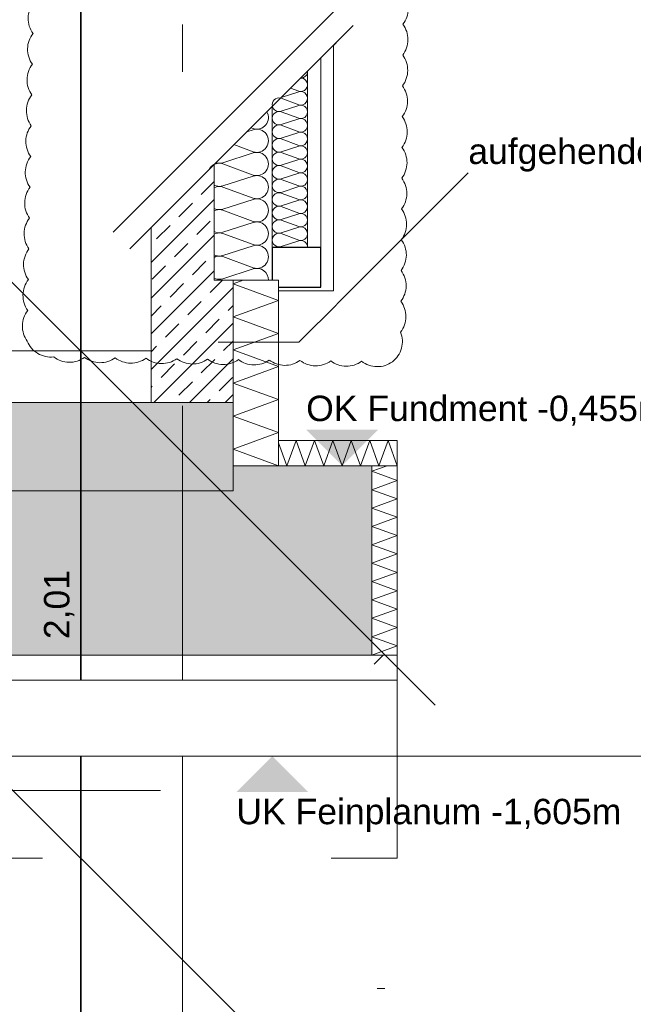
# Model space of a CAD drawing. Header units: metres. Extents: x -3716 to 31, y -1854 to 706.
# Tile 165 of 237: x -630 to -600, y -254 to -205. Entities that reach past the tile are written whole.
import ezdxf

# ---------------------------------------------------------------- set-up
doc = ezdxf.new("R2010")
doc.units = ezdxf.units.M
doc.header["$LTSCALE"] = 1.25
doc.header["$PDMODE"] = 1
doc.header["$PDSIZE"] = -2
for name, pattern in [('Dash Style-1', [1.999894, 0.999947, -0.999947]), ('ISO-03 Gestrichelt mit Abstand-3', [1.524, 0.6096, -0.9144]), ('Linienart-53', [5.291531, 3.175, -1.058062, 0.352704, -0.705764])]:
    doc.linetypes.add(name, pattern=pattern)
doc.layers.get('0').update_dxf_attribs({"lineweight": 25})
for name, color, linetype, lineweight, true_color in [('00 -Bauelemente -Dämmung innen', 7, 'Continuous', 9, 0xff7fe6), ('30 -33 Aussenwände- 7 Fassade_ Elemente', 7, 'Continuous', 9, 0x00aacc), ('30 -35 Decken- 0 Decken', 7, 'Continuous', 35, 0x00ee00), ('70 -76 Bemaßung- 2 Allgemein', 7, 'Continuous', 5, 0x6666cc), ('70 -77 Revision- 2 Wolken', 7, 'Continuous', 18, 0x944cff)]:
    doc.layers.add(name, color=color, linetype=linetype, lineweight=lineweight, true_color=true_color)
doc.layers.add('70 -71 Achsen- 1 Gebäudeachsen', color=7, linetype='Linienart-53', lineweight=18)
doc.layers.add('Keine', color=7, linetype='Continuous', lineweight=9)
doc.styles.add('Arial', font='arial.ttf')
doc.dimstyles.new('SIA_DIN1356', dxfattribs={"dimtxt": 1.258608, "dimasz": 2.80603, "dimexe": 2.5, "dimexo": 3.75, "dimgap": 0.625, "dimtad": 1, "dimdec": 3, "dimtxsty": 'Arial', "dimblk": 'VW_SLASH-1', "dimblk1": 'VW_SLASH-1', "dimblk2": 'VW_SLASH-1', "dimcen": 0, "dimdle": 2.5, "dimadec": 3, "dimazin": 0, "dimtfac": 1, "dimtdec": 3, "dimtix": 1, "dimtmove": 0, "dimatfit": 0, "dimldrblk": 'VW_FILLEDARROW-1', "dimfxl": 1, "dimfrac": 2, "dimtolj": 1, "dimarcsym": 0})
pattern_1 = [(45, (0, 0), (0.07071068, -0.07071068), []), (45, (0.03536, -0.03536), (0.07071068, -0.07071068), [0.075, -0.05])]

# ---------------------------------------------------------------- blocks, each defined once
blk = doc.blocks.new('Gruppe-1013')
at = {"color": 255, "linetype": 'Continuous', "lineweight": 5}
blk.add_wipeout([(-24.421, 35.3662), (-24.421, 36.1162), (-24.321, 36.1162), (-24.321, 35.3662)], dxfattribs=at).dxf.layer = '00 -Bauelemente -Dämmung innen'
blk = doc.blocks.new('Gruppe-1014')
at = {"layer": '00 -Bauelemente -Dämmung innen', "color": 7, "linetype": 'Continuous', "lineweight": 9, "transparency": 33554687, "flags": 128}
blk.add_lwpolyline([(-24.421, 35.3662), (-24.321, 35.4026), (-24.421, 35.439), (-24.321, 35.4754), (-24.421, 35.5118), (-24.321, 35.5482), (-24.421, 35.5846), (-24.321, 35.621), (-24.421, 35.6574), (-24.321, 35.6938), (-24.421, 35.7302), (-24.321, 35.7666), (-24.421, 35.803), (-24.321, 35.8394), (-24.421, 35.8757), (-24.321, 35.9121), (-24.421, 35.9485), (-24.321, 35.9849), (-24.421, 36.0213), (-24.321, 36.0577), (-24.421, 36.0941), (-24.3604, 36.1162)], dxfattribs=at)
blk = doc.blocks.new('Gruppe-1015')
at = {"layer": '00 -Bauelemente -Dämmung innen', "color": 7, "linetype": 'Continuous', "lineweight": 9, "transparency": 33554687}
blk.add_line((-24.321, 35.3662), (-24.421, 35.3662), dxfattribs=at)
blk = doc.blocks.new('Gruppe-1016')
at = {"layer": '00 -Bauelemente -Dämmung innen', "color": 7, "linetype": 'Continuous', "lineweight": 9, "transparency": 33554687}
blk.add_line((-24.421, 36.1162), (-24.321, 36.1162), dxfattribs=at)
blk = doc.blocks.new('Gruppe-1017')
at = {"color": 7, "transparency": 33554687}
for name in ['Gruppe-1016', 'Gruppe-1015']:
    blk.add_blockref(name, (0, 0), dxfattribs=at)
blk = doc.blocks.new('Gruppe-1018')
at = {"layer": '00 -Bauelemente -Dämmung innen', "color": 7, "linetype": 'Continuous', "lineweight": 9, "transparency": 33554687}
blk.add_line((-24.321, 36.1162), (-24.321, 35.3662), dxfattribs=at)
blk = doc.blocks.new('Gruppe-1019')
at = {"layer": '00 -Bauelemente -Dämmung innen', "color": 7, "linetype": 'Continuous', "lineweight": 9, "transparency": 33554687}
blk.add_line((-24.421, 35.3662), (-24.421, 36.1162), dxfattribs=at)
blk = doc.blocks.new('Gruppe-1020')
at = {"color": 7, "transparency": 33554687}
for name in ['Gruppe-1019', 'Gruppe-1018']:
    blk.add_blockref(name, (0, 0), dxfattribs=at)
blk = doc.blocks.new('Gruppe-1021')
at = {"layer": '00 -Bauelemente -Dämmung innen', "color": 7}
blk.add_blockref('Gruppe-1013', (0, 0), dxfattribs=at)
at = {"color": 7, "transparency": 33554687}
for name in ['Gruppe-1017', 'Gruppe-1020']:
    blk.add_blockref(name, (0, 0), dxfattribs=at)
at = {"layer": '00 -Bauelemente -Dämmung innen', "color": 7, "transparency": 33554687}
blk.add_blockref('Gruppe-1014', (0, 0), dxfattribs=at)
blk = doc.blocks.new('Gruppe-1022')
at = {"layer": '00 -Bauelemente -Dämmung innen', "color": 7, "transparency": 33554687}
blk.add_blockref('Gruppe-1021', (0, 0), dxfattribs=at)
at = {"layer": '00 -Bauelemente -Dämmung innen', "color": 0, "flags": 1}
for tag in ['IFC_UUID', 'instanceID', 'prm0_name', 'prm0_type', 'prm0_value', 'prm1_name', 'prm1_type', 'prm1_value', 'prm2_name', 'prm2_type', 'prm2_value', 'prm3_name', 'prm3_type', 'prm3_value', 'prm4_name', 'prm4_type', 'prm4_value', 'prm5_name', 'prm5_type', 'prm5_value', 'prm6_name', 'prm6_type', 'prm6_value']:
    blk.add_attdef(tag, (-24.421, 35.3662), '', height=0.00018, dxfattribs=at)
blk = doc.blocks.new('Gruppe-1023')
at = {"color": 255, "linetype": 'Continuous', "lineweight": 5}
blk.add_wipeout([(-24.321, 36.1162), (-24.791, 36.1162), (-24.791, 36.2162), (-24.321, 36.2162)], dxfattribs=at).dxf.layer = '00 -Bauelemente -Dämmung innen'
blk = doc.blocks.new('Gruppe-1024')
at = {"layer": '00 -Bauelemente -Dämmung innen', "color": 7, "linetype": 'Continuous', "lineweight": 9, "transparency": 33554687, "flags": 128}
blk.add_lwpolyline([(-24.321, 36.1162), (-24.3574, 36.2162), (-24.3938, 36.1162), (-24.4302, 36.2162), (-24.4666, 36.1162), (-24.503, 36.2162), (-24.5394, 36.1162), (-24.5758, 36.2162), (-24.6122, 36.1162), (-24.6486, 36.2162), (-24.685, 36.1162), (-24.7214, 36.2162), (-24.7578, 36.1162), (-24.791, 36.2075)], dxfattribs=at)
blk = doc.blocks.new('Gruppe-1025')
at = {"layer": '00 -Bauelemente -Dämmung innen', "color": 7, "linetype": 'Continuous', "lineweight": 9, "transparency": 33554687}
blk.add_line((-24.321, 36.2162), (-24.321, 36.1162), dxfattribs=at)
blk = doc.blocks.new('Gruppe-1026')
at = {"layer": '00 -Bauelemente -Dämmung innen', "color": 7, "linetype": 'Continuous', "lineweight": 9, "transparency": 33554687}
blk.add_line((-24.791, 36.1162), (-24.791, 36.2162), dxfattribs=at)
blk = doc.blocks.new('Gruppe-1027')
at = {"color": 7, "transparency": 33554687}
for name in ['Gruppe-1026', 'Gruppe-1025']:
    blk.add_blockref(name, (0, 0), dxfattribs=at)
blk = doc.blocks.new('Gruppe-1028')
at = {"layer": '00 -Bauelemente -Dämmung innen', "color": 7, "linetype": 'Continuous', "lineweight": 9, "transparency": 33554687}
blk.add_line((-24.791, 36.2162), (-24.321, 36.2162), dxfattribs=at)
blk = doc.blocks.new('Gruppe-1029')
at = {"layer": '00 -Bauelemente -Dämmung innen', "color": 7, "linetype": 'Continuous', "lineweight": 9, "transparency": 33554687}
blk.add_line((-24.321, 36.1162), (-24.791, 36.1162), dxfattribs=at)
blk = doc.blocks.new('Gruppe-1030')
at = {"color": 7, "transparency": 33554687}
for name in ['Gruppe-1028', 'Gruppe-1029']:
    blk.add_blockref(name, (0, 0), dxfattribs=at)
blk = doc.blocks.new('Gruppe-1031')
at = {"layer": '00 -Bauelemente -Dämmung innen', "color": 7}
blk.add_blockref('Gruppe-1023', (0, 0), dxfattribs=at)
at = {"color": 7, "transparency": 33554687}
for name in ['Gruppe-1027', 'Gruppe-1030']:
    blk.add_blockref(name, (0, 0), dxfattribs=at)
at = {"layer": '00 -Bauelemente -Dämmung innen', "color": 7, "transparency": 33554687}
blk.add_blockref('Gruppe-1024', (0, 0), dxfattribs=at)
blk = doc.blocks.new('Gruppe-1032')
at = {"layer": '00 -Bauelemente -Dämmung innen', "color": 7, "transparency": 33554687}
blk.add_blockref('Gruppe-1031', (0, 0), dxfattribs=at)
at = {"layer": '00 -Bauelemente -Dämmung innen', "color": 0, "flags": 1}
for tag in ['IFC_UUID', 'instanceID', 'prm0_name', 'prm0_type', 'prm0_value', 'prm1_name', 'prm1_type', 'prm1_value', 'prm2_name', 'prm2_type', 'prm2_value', 'prm3_name', 'prm3_type', 'prm3_value', 'prm4_name', 'prm4_type', 'prm4_value', 'prm5_name', 'prm5_type', 'prm5_value', 'prm6_name', 'prm6_type', 'prm6_value']:
    blk.add_attdef(tag, (-24.791, 36.1162), '', height=0.00018, dxfattribs=at)
blk = doc.blocks.new('Gruppe-1081')
at = {"layer": '30 -33 Aussenwände- 7 Fassade_ Elemente', "color": 7, "lineweight": 9, "transparency": 33554687, "flags": 128}
for points in [[(-24.8372, 37.5184, -0.687357), (-24.891, 37.4516), (-24.9005, 37.4551)], [(-24.9168, 37.4388), (-24.891, 37.4471, -0.324435), (-24.8397, 37.4303, -0.324435), (-24.8397, 37.3764, -0.324435), (-24.891, 37.3597), (-24.9676, 37.388)], [(-25.039, 37.3166, 0.156376), (-25.011, 37.3166), (-24.891, 37.3552, -0.324435), (-24.8397, 37.3384, -0.324435), (-24.8397, 37.2845, -0.324435), (-24.891, 37.2677), (-25.011, 37.3121, 0.202944), (-25.0467, 37.3089)], [(-25.011, 37.1328, -0.324488), (-25.0623, 37.1495, -0.324488), (-25.0623, 37.2034, -0.324488), (-25.011, 37.2202), (-24.891, 37.1758, 0.324435), (-24.8397, 37.1926, 0.324435), (-24.8397, 37.2465, 0.324435), (-24.891, 37.2632), (-25.011, 37.2247, -0.673799), (-25.0656, 37.29)], [(-25.0656, 37.29, -0.149251), (-25.0467, 37.3089)], [(-24.891, 36.9, 1.372583), (-24.891, 36.9875), (-25.011, 36.9489, -1.372995), (-25.011, 37.0363), (-24.891, 36.992, 1.372583), (-24.891, 37.0794), (-25.011, 37.0408, -1.372995), (-25.011, 37.1283), (-24.891, 37.0839, 1.372583), (-24.891, 37.1713), (-25.011, 37.1328, -1.372995), (-25.011, 37.2202), (-24.891, 37.1758)], [(-24.831, 36.8512, 0.513088), (-24.891, 36.8955), (-25.011, 36.857, -1.372995), (-25.011, 36.9444), (-24.891, 36.9, 1.372583), (-24.891, 36.9875), (-25.011, 36.9489, -1.372995), (-25.011, 37.0363), (-24.891, 36.992, 1.372583), (-24.891, 37.0794)]]:
    blk.add_lwpolyline(points, format="xyb", dxfattribs=at)
blk = doc.blocks.new('Gruppe-1082')
at = {"layer": '30 -33 Aussenwände- 7 Fassade_ Elemente', "color": 7, "transparency": 33554687}
blk.add_blockref('Gruppe-1081', (0, 0), dxfattribs=at)
blk = doc.blocks.new('Gruppe-1083')
at = {"layer": '30 -33 Aussenwände- 7 Fassade_ Elemente', "color": 7, "transparency": 33554687}
blk.add_blockref('Gruppe-1082', (0, 0), dxfattribs=at)
at = {"layer": '30 -33 Aussenwände- 7 Fassade_ Elemente', "color": 0, "flags": 1}
for tag in ['IFC_UUID', 'instanceID', 'prm0_name', 'prm0_type', 'prm0_value', 'prm1_name', 'prm1_type', 'prm1_value', 'prm2_name', 'prm2_type', 'prm2_value', 'prm3_name', 'prm3_type', 'prm3_value', 'prm4_name', 'prm4_type', 'prm4_value', 'prm5_name', 'prm5_type', 'prm5_value', 'prm6_name', 'prm6_type', 'prm6_value']:
    blk.add_attdef(tag, (-25.1189, 36.8512), '', height=0.00018, dxfattribs=at)
blk = doc.blocks.new('Gruppe-1085')
at = {"layer": '30 -33 Aussenwände- 7 Fassade_ Elemente', "color": 7, "lineweight": 9, "transparency": 33554687, "flags": 128}
for points in [[(-24.6761, 37.6787, -0.416049), (-24.703, 37.6519)], [(-24.7031, 37.6518, -0.296705), (-24.6784, 37.6361, -0.296705), (-24.6829, 37.6072, -0.296705), (-24.7111, 37.5995), (-24.7436, 37.6116)], [(-24.7809, 37.5745), (-24.7111, 37.5969, -0.324435), (-24.6812, 37.5872, -0.324435), (-24.6812, 37.5557, -0.324435), (-24.7111, 37.5459), (-24.7811, 37.5718, 0.019216), (-24.783, 37.5724)], [(-24.8154, 37.5402, -0.557539), (-24.783, 37.5724)], [(-24.7811, 37.4136, -0.324488), (-24.811, 37.4233, -0.324488), (-24.811, 37.4548, -0.324488), (-24.7811, 37.4646), (-24.7111, 37.4387, 0.324435), (-24.6812, 37.4485, 0.324435), (-24.6812, 37.4799, 0.324435), (-24.7111, 37.4897), (-24.7811, 37.4672, -0.324488), (-24.811, 37.4769, -0.324488), (-24.811, 37.5084, -0.324488), (-24.7811, 37.5182), (-24.7111, 37.4923, 0.324435), (-24.6812, 37.5021, 0.324435), (-24.6812, 37.5335, 0.324435), (-24.7111, 37.5433), (-24.7811, 37.5208, -0.438774), (-24.8154, 37.5402)], [(-24.7111, 37.0097, 1.372583), (-24.7111, 37.0607), (-24.7811, 37.0382, -1.372995), (-24.7811, 37.0892), (-24.7111, 37.0633, 1.372583), (-24.7111, 37.1143), (-24.7811, 37.0918, -1.372995), (-24.7811, 37.1428), (-24.7111, 37.1169, 1.372583), (-24.7111, 37.1679), (-24.7811, 37.1454, -1.372995), (-24.7811, 37.1964), (-24.7111, 37.1706, 1.372583), (-24.7111, 37.2216), (-24.7811, 37.1991, -1.372995), (-24.7811, 37.2501), (-24.7111, 37.2242, 1.372583), (-24.7111, 37.2752), (-24.7811, 37.2527, -1.372995), (-24.7811, 37.3037), (-24.7111, 37.2778, 1.372583), (-24.7111, 37.3288), (-24.7811, 37.3063, -1.372995), (-24.7811, 37.3573), (-24.7111, 37.3314, 1.372583), (-24.7111, 37.3824), (-24.7811, 37.3599, -1.372995), (-24.7811, 37.4109), (-24.7111, 37.3851, 1.372583), (-24.7111, 37.4361), (-24.7811, 37.4136, -1.372995), (-24.7811, 37.4646), (-24.7111, 37.4387)], [(-24.6761, 36.9812, 0.513088), (-24.7111, 37.0071), (-24.7811, 36.9846, -1.372995), (-24.7811, 37.0356), (-24.7111, 37.0097, 1.372583), (-24.7111, 37.0607), (-24.7811, 37.0382, -1.372995), (-24.7811, 37.0892), (-24.7111, 37.0633, 1.372583), (-24.7111, 37.1143)]]:
    blk.add_lwpolyline(points, format="xyb", dxfattribs=at)
blk = doc.blocks.new('Gruppe-1086')
at = {"layer": '30 -33 Aussenwände- 7 Fassade_ Elemente', "color": 7, "linetype": 'Continuous', "lineweight": 9, "transparency": 33554687}
blk.add_line((-24.8161, 37.5395), (-24.8161, 36.9812), dxfattribs=at)
blk = doc.blocks.new('Gruppe-1087')
at = {"layer": '30 -33 Aussenwände- 7 Fassade_ Elemente', "color": 7, "linetype": 'Continuous', "lineweight": 9, "transparency": 33554687}
blk.add_line((-24.6761, 36.9812), (-24.6761, 37.6787), dxfattribs=at)
blk = doc.blocks.new('Gruppe-1088')
at = {"layer": '30 -33 Aussenwände- 7 Fassade_ Elemente', "color": 7, "transparency": 33554687}
for name in ['Gruppe-1087', 'Gruppe-1086']:
    blk.add_blockref(name, (0, 0), dxfattribs=at)
blk = doc.blocks.new('Gruppe-1089')
at = {"layer": '30 -33 Aussenwände- 7 Fassade_ Elemente', "color": 7, "transparency": 33554687}
for name in ['Gruppe-1085', 'Gruppe-1088']:
    blk.add_blockref(name, (0, 0), dxfattribs=at)
blk = doc.blocks.new('Gruppe-1090')
at = {"layer": '30 -33 Aussenwände- 7 Fassade_ Elemente', "color": 7, "transparency": 33554687}
blk.add_blockref('Gruppe-1089', (0, 0), dxfattribs=at)
at = {"layer": '30 -33 Aussenwände- 7 Fassade_ Elemente', "color": 0, "flags": 1}
for tag in ['IFC_UUID', 'instanceID', 'prm0_name', 'prm0_type', 'prm0_value', 'prm1_name', 'prm1_type', 'prm1_value', 'prm2_name', 'prm2_type', 'prm2_value', 'prm3_name', 'prm3_type', 'prm3_value', 'prm4_name', 'prm4_type', 'prm4_value', 'prm5_name', 'prm5_type', 'prm5_value', 'prm6_name', 'prm6_type', 'prm6_value']:
    blk.add_attdef(tag, (-24.8252, 36.9812), '', height=0.00018, dxfattribs=at)
blk = doc.blocks.new('Gruppe-1091')
at = {"color": 255, "linetype": 'Continuous', "lineweight": 5}
blk.add_wipeout([(-24.791, 36.1162), (-24.791, 36.8512), (-24.971, 36.8512), (-24.971, 36.1162)], dxfattribs=at).dxf.layer = '00 -Bauelemente -Dämmung innen'
blk = doc.blocks.new('Gruppe-1092')
at = {"layer": '00 -Bauelemente -Dämmung innen', "color": 7, "transparency": 33554687, "flags": 128}
blk.add_lwpolyline([(-24.791, 36.1162), (-24.971, 36.1817), (-24.791, 36.2472), (-24.971, 36.3127), (-24.791, 36.3782), (-24.971, 36.4438), (-24.791, 36.5093), (-24.971, 36.5748), (-24.791, 36.6403), (-24.971, 36.7058), (-24.791, 36.7713), (-24.971, 36.8369), (-24.9316, 36.8512)], dxfattribs=at)
blk = doc.blocks.new('Gruppe-1093')
at = {"layer": '00 -Bauelemente -Dämmung innen', "color": 7, "linetype": 'Continuous', "lineweight": 9, "transparency": 33554687}
blk.add_line((-24.971, 36.1162), (-24.791, 36.1162), dxfattribs=at)
blk = doc.blocks.new('Gruppe-1094')
at = {"layer": '00 -Bauelemente -Dämmung innen', "color": 7, "linetype": 'Continuous', "lineweight": 9, "transparency": 33554687}
blk.add_line((-24.791, 36.8512), (-24.971, 36.8512), dxfattribs=at)
blk = doc.blocks.new('Gruppe-1095')
at = {"layer": '00 -Bauelemente -Dämmung innen', "color": 7, "transparency": 33554687}
for name in ['Gruppe-1094', 'Gruppe-1093']:
    blk.add_blockref(name, (0, 0), dxfattribs=at)
blk = doc.blocks.new('Gruppe-1096')
at = {"layer": '00 -Bauelemente -Dämmung innen', "color": 7, "linetype": 'Continuous', "lineweight": 9, "transparency": 33554687}
blk.add_line((-24.971, 36.8512), (-24.971, 36.1162), dxfattribs=at)
blk = doc.blocks.new('Gruppe-1097')
at = {"layer": '00 -Bauelemente -Dämmung innen', "color": 7, "linetype": 'Continuous', "lineweight": 9, "transparency": 33554687}
blk.add_line((-24.791, 36.1162), (-24.791, 36.8512), dxfattribs=at)
blk = doc.blocks.new('Gruppe-1098')
at = {"layer": '00 -Bauelemente -Dämmung innen', "color": 7, "transparency": 33554687}
for name in ['Gruppe-1096', 'Gruppe-1097']:
    blk.add_blockref(name, (0, 0), dxfattribs=at)
blk = doc.blocks.new('Gruppe-1099')
at = {"layer": '00 -Bauelemente -Dämmung innen', "color": 7}
blk.add_blockref('Gruppe-1091', (0, 0), dxfattribs=at)
at = {"layer": '00 -Bauelemente -Dämmung innen', "color": 7, "transparency": 33554687}
for name in ['Gruppe-1092', 'Gruppe-1095', 'Gruppe-1098']:
    blk.add_blockref(name, (0, 0), dxfattribs=at)
blk = doc.blocks.new('Gruppe-1100')
at = {"layer": '00 -Bauelemente -Dämmung innen', "color": 7, "transparency": 33554687}
blk.add_blockref('Gruppe-1099', (0, 0), dxfattribs=at)
at = {"layer": '00 -Bauelemente -Dämmung innen', "color": 0, "flags": 1}
for tag in ['IFC_UUID', 'instanceID', 'prm0_name', 'prm0_type', 'prm0_value', 'prm1_name', 'prm1_type', 'prm1_value', 'prm2_name', 'prm2_type', 'prm2_value', 'prm3_name', 'prm3_type', 'prm3_value', 'prm4_name', 'prm4_type', 'prm4_value', 'prm5_name', 'prm5_type', 'prm5_value', 'prm6_name', 'prm6_type', 'prm6_value']:
    blk.add_attdef(tag, (-24.971, 36.1162), '', height=0.00018, dxfattribs=at)
blk = doc.blocks.new('VW_SLASH-1')
at = {"color": 0, "linetype": 'ByBlock', "lineweight": -2, "transparency": 16777216}
blk.add_line((0.8909, 0), (-1, 0), dxfattribs=at)
at = {"color": 0, "lineweight": 20, "transparency": 16777216, "flags": 128}
blk.add_lwpolyline([(0.5001, 0.5001), (-0.5001, -0.5001)], dxfattribs=at)
blk = doc.blocks.new('*D1485')
at = {"layer": '30 -35 Decken- 0 Decken', "color": 0, "linetype": 'Continuous', "lineweight": -2}
for p, q in [((-25.5745, 39.3772), (-25.5745, 42.1833)), ((-25.5745, 34.5612), (-25.5745, 36.5712)), ((-22.0993, 36.5712), (-23.0745, 36.5712)), ((-22.0993, 34.5612), (-23.0745, 34.5612)), ((-25.5745, 31.7552), (-25.5745, 28.9491))]:
    blk.add_line(p, q, dxfattribs=at)
at = {"layer": 'Defpoints', "color": 0}
for p in [(-25.8493, 36.5712), (-25.5745, 36.5712), (-25.8493, 34.5612)]:
    blk.add_point(p, dxfattribs=at)
at = {"layer": '30 -35 Decken- 0 Decken', "color": 0, "lineweight": -2, "xscale": 2.8060302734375, "yscale": 2.8060302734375, "zscale": 2.8060302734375}
for p, rotation in [((-25.5745, 36.5712), 270), ((-25.5745, 34.5612), 90)]:
    blk.add_blockref('VW_SLASH-1', p, dxfattribs=dict(at, rotation=rotation))
at = {"layer": '30 -35 Decken- 0 Decken', "color": 0, "lineweight": 9, "insert": (-25.6599, 35.5662), "char_height": 0.10069, "attachment_point": 5, "rotation": 90, "style": 'Arial'}
blk.add_mtext('\\A1;2,01', dxfattribs=at)
blk = doc.blocks.new('VW_FILLEDARROW-1')
at = {"linetype": 'Continuous', "lineweight": 0, "transparency": 16777216}
blk.add_hatch(color=0, dxfattribs=at).paths.add_polyline_path([(-1.4144, 0.379), (0, 0), (-1.4144, -0.379)])
at = {"color": 0, "lineweight": 5, "transparency": 16777216, "flags": 128}
blk.add_lwpolyline([(-1.4144, 0.379), (0, 0), (-1.4144, -0.379)], close=True, dxfattribs=at)
blk = doc.blocks.new('Gruppe-1101')
at = {"layer": '70 -71 Achsen- 1 Gebäudeachsen', "transparency": 33554687}
blk.add_line((-25.171, 32.3852), (-25.171, 37.8636), dxfattribs=at)
blk = doc.blocks.new('Gruppe-1107')
at = {"layer": '70 -77 Revision- 2 Wolken', "transparency": 33554687, "flags": 128}
blk.add_lwpolyline([(-25.76, 38, -0.162278), (-25.699, 38.0203, -0.162278), (-25.6381, 38, -0.162278), (-25.5771, 38.0203, -0.162278), (-25.5162, 38, -0.162278), (-25.4552, 38.0203, -0.162278), (-25.3942, 38, -0.162278), (-25.3333, 38.0203, -0.162278), (-25.2723, 38, -0.162278), (-25.2114, 38.0203, -0.162278), (-25.1504, 38, -0.162278), (-25.0894, 38.0203, -0.162278), (-25.0285, 38, -0.162278), (-24.9675, 38.0203, -0.162278), (-24.9066, 38, -0.162278), (-24.8456, 38.0203, -0.162278), (-24.7846, 38, -0.162278), (-24.7237, 38.0203, -0.162278), (-24.6627, 38, -0.162278), (-24.6018, 38.0203, -0.162278), (-24.5408, 38, -0.162278), (-24.4798, 38.0203, -0.162278), (-24.4189, 38, -0.162278), (-24.3561, 38.0135, -0.162278), (-24.2977, 37.9866, -0.162278), (-24.2778, 37.9255, -0.162278), (-24.2986, 37.8647, -0.162278), (-24.2787, 37.8036, -0.162278), (-24.2995, 37.7428, -0.162278), (-24.2796, 37.6816, -0.162278), (-24.3004, 37.6208, -0.162278), (-24.2805, 37.5597, -0.162278), (-24.3013, 37.4989, -0.162278), (-24.2814, 37.4378, -0.162278), (-24.3022, 37.377, -0.162278), (-24.2823, 37.3159, -0.162278), (-24.3031, 37.2551, -0.162278), (-24.2832, 37.194, -0.162278), (-24.304, 37.1332, -0.162278), (-24.2841, 37.0721, -0.162278), (-24.3049, 37.0113, -0.162278), (-24.285, 36.9501, -0.162278), (-24.3058, 36.8893, -0.162278), (-24.2859, 36.8282, -0.162278), (-24.3067, 36.7674, -0.162278), (-24.2868, 36.7063, -0.162278), (-24.3076, 36.6455, -0.162278), (-24.3044, 36.5813, -0.162278), (-24.3404, 36.5281, -0.162278), (-24.4016, 36.5086, -0.162278), (-24.4623, 36.5298, -0.162278), (-24.5235, 36.5104, -0.162278), (-24.5842, 36.5315, -0.162278), (-24.6454, 36.5121, -0.162278), (-24.7061, 36.5333, -0.162278), (-24.7673, 36.5138, -0.162278), (-24.828, 36.535, -0.162278), (-24.8892, 36.5156, -0.162278), (-24.9499, 36.5368, -0.162278), (-25.0111, 36.5173, -0.162278), (-25.0718, 36.5385, -0.162278), (-25.1331, 36.519, -0.162278), (-25.1937, 36.5402, -0.162278), (-25.255, 36.5208, -0.162278), (-25.3156, 36.542, -0.162278), (-25.3769, 36.5225, -0.162278), (-25.4375, 36.5437, -0.162278), (-25.4988, 36.5243, -0.162278), (-25.5594, 36.5454, -0.162278), (-25.6207, 36.526, -0.162278), (-25.6813, 36.5472, -0.162278), (-25.7441, 36.5609, -0.162278), (-25.7862, 36.6095, -0.162278), (-25.8053, 36.6708, -0.162278), (-25.7839, 36.7314, -0.162278), (-25.803, 36.7927, -0.162278), (-25.7816, 36.8533, -0.162278), (-25.8007, 36.9146, -0.162278), (-25.7793, 36.9752, -0.162278), (-25.7984, 37.0365, -0.162278), (-25.777, 37.0971, -0.162278), (-25.7962, 37.1584, -0.162278), (-25.7747, 37.219, -0.162278), (-25.7939, 37.2803, -0.162278), (-25.7724, 37.3409, -0.162278), (-25.7916, 37.4022, -0.162278), (-25.7701, 37.4628, -0.162278), (-25.7893, 37.5241, -0.162278), (-25.7678, 37.5847, -0.162278), (-25.787, 37.646, -0.162278), (-25.7655, 37.7066, -0.162278), (-25.7847, 37.7679, -0.162278), (-25.7632, 37.8285, -0.162278), (-25.7824, 37.8898, -0.162278), (-25.7609, 37.9504, -0.162278), (-25.7687, 37.9753, -0.162278), (-25.76, 38)], format="xyb", close=True, dxfattribs=at)
blk = doc.blocks.new('Gruppe-1114')
at = {"layer": '30 -35 Decken- 0 Decken', "color": 7, "insert": (-24.958, 34.7969), "char_height": 0.100689, "attachment_point": 1, "line_spacing_factor": 0.970891, "style": 'Arial'}
blk.add_mtext('UK Feinplanum -1,605m ', dxfattribs=at)
at = {"color": 255, "linetype": 'Continuous', "lineweight": 9}
blk.add_wipeout([(-26.021, 35.2662), (-24.321, 35.2662), (-24.321, 34.9662), (-26.021, 34.9662)], dxfattribs=at).dxf.layer = '30 -35 Decken- 0 Decken'
at = {"layer": '30 -35 Decken- 0 Decken', "linetype": 'Continuous', "lineweight": 9}
h = blk.add_hatch(dxfattribs=at)
h.set_pattern_fill('Mörtel_Putz sehr fein SRF', style=0, pattern_type=2)
h.set_pattern_definition([(19.983, (0, 0), (3.0513, -2.96883), [0.19305, -3.66798]), (-13.8697, (0.1815, 0.066), (3.0513, -2.96883), [0.34402, -6.53646]), (-44.215, (0.5155, -0.0165), (-0.57727, -4.2883), [0.21286, -4.0444]), (-97.667, (0.668, -0.165), (-3.62857, -1.31948), [0.21635, -4.11064]), (-160.017, (0.639, -0.3794), (-6.67987, 1.64935), [0.19305, -3.66798]), (166.1303, (0.4577, -0.4453), (-9.73117, 4.61818), [0.34402, -6.53646]), (135.785, (0.1237, -0.363), (0.57727, 4.2883), [0.21286, -4.0444]), (82.333, (-0.029, -0.2145), (3.62857, 1.31948), [0.21635, -4.11064]), (-110.556, (-1.1957, 1.773), (4.232, -2.4097), [0.17615, -4.14553]), (-67.195, (-1.2576, 1.608), (4.232, -2.40967), [0.28547, -6.7182]), (-29.657, (-1.147, 1.345), (5.74945, 1.63685), [0.1985, -4.67145]), (15.891, (-0.9746, 1.2468), (1.51744, 4.04652), [0.24366, -5.73426]), (69.444, (-0.74, 1.3135), (-4.232, 2.4097), [0.17615, -4.14553]), (112.805, (-0.6783, 1.4784), (-1.51744, -4.04652), [0.28547, -6.7182]), (150.343, (-0.789, 1.7415), (-1.51744, -4.0465), [0.1985, -4.67145]), (-164.109, (-0.9614, 1.8398), (-4.232, 2.40967), [0.24366, -5.73426]), (-136.779, (0.742, -1.897), (2.8039, -7.0097), [0.1879, -9.2051]), (-68.199, (0.605, -2.025), (9.6487, -0.5773), [0.151, -7.3987]), (-3.424, (0.6614, -2.166), (6.8448, 6.4325), [0.1933, -9.4726]), (43.221, (0.8544, -2.177), (-2.8039, 7.0097), [0.1879, -9.2051]), (111.801, (0.991, -2.0485), (-9.6487, 0.5773), [0.151, -7.3987]), (176.576, (0.935, -1.908), (-6.8448, -6.4325), [0.1933, -9.4726]), (142.046, (-1.1546, -1.1546), (-0.65974, -4.0409), [0.26147, -4.9679]), (80.727, (-1.3606, -0.994), (-4.7831, -0.82468), [0.20472, -3.8897]), (41.795, (-1.3278, -0.7917), (-4.78312, -0.82468), [0.36503, -6.93556]), (9.782, (-1.0555, -0.5485), (-4.12338, 3.21623), [0.2427, -4.611]), (-37.954, (-0.8165, -0.5072), (0.65974, 4.0409), [0.26147, -4.9679]), (-99.273, (-0.6102, -0.668), (5.44286, 4.8656), [0.40944, -3.68497]), (-170.218, (-0.6763, -1.072), (4.12338, -3.21623), [0.48537, -4.36832])])
h.paths.add_polyline_path([(-26.021, 35.2662), (-24.321, 35.2662), (-24.321, 34.9662), (-26.021, 34.9662)])
at = {"layer": '30 -35 Decken- 0 Decken', "color": 7, "linetype": 'Continuous', "lineweight": 9, "flags": 128}
blk.add_lwpolyline([(-26.021, 35.2662), (-24.321, 35.2662), (-24.321, 34.9662), (-26.021, 34.9662)], close=True, dxfattribs=at)
at = {"layer": '30 -35 Decken- 0 Decken', "color": 7, "linetype": 'Continuous', "lineweight": 9}
blk.add_solid([(-24.8158, 34.9662), (-24.958, 34.8239), (-24.6735, 34.8239)], dxfattribs=at)
blk = doc.blocks.new('*D1531')
at = {"layer": '70 -76 Bemaßung- 2 Allgemein', "color": 0, "lineweight": -2}
for p, q in [((-26.87, 37.7722), (-26.87, 40.5783)), ((-26.87, 34.0462), (-26.87, 34.9662)), ((-23.481, 34.9662), (-24.37, 34.9662)), ((-24.401, 34.0462), (-24.37, 34.0462)), ((-26.87, 31.2402), (-26.87, 28.4341))]:
    blk.add_line(p, q, dxfattribs=at)
at = {"layer": 'Defpoints', "color": 0}
for p in [(-27.231, 34.9662), (-26.87, 34.9662), (-28.151, 34.0462)]:
    blk.add_point(p, dxfattribs=at)
at = {"layer": '70 -76 Bemaßung- 2 Allgemein', "color": 0, "lineweight": -2, "xscale": 2.8060302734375, "yscale": 2.8060302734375, "zscale": 2.8060302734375}
for p, rotation in [((-26.87, 34.9662), 270), ((-26.87, 34.0462), 90)]:
    blk.add_blockref('VW_SLASH-1', p, dxfattribs=dict(at, rotation=rotation))
at = {"layer": '70 -76 Bemaßung- 2 Allgemein', "color": 0, "insert": (-26.9464, 34.5062), "char_height": 0.10069, "attachment_point": 5, "rotation": 90, "style": 'Arial'}
blk.add_mtext('\\A1;92', dxfattribs=at)
blk = doc.blocks.new('Gruppe-1105')
at = {"layer": 'Keine'}
blk.add_line((-24.85351768, 36.60619107), (-25.08106882, 36.60619107), dxfattribs=at)
at = {"layer": '30 -35 Decken- 0 Decken', "color": 7, "insert": (-24.0395541, 37.41203147), "char_height": 0.1006886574, "attachment_point": 1, "line_spacing_factor": 0.970891, "style": 'Arial'}
blk.add_mtext('aufgehende Außenwand', dxfattribs=at)
at = {"color": 255, "linetype": 'Continuous', "lineweight": 9}
for points in [[(-25.22099996, 36.57119107), (-29.42099996, 36.57119107), (-29.42099996, 36.36619107), (-25.22099996, 36.36619107)], [(-26.02099996, 35.36619107), (-24.32099996, 35.36619107), (-24.32099996, 35.26619107), (-26.02099996, 35.26619107)]]:
    blk.add_wipeout(points, dxfattribs=at).dxf.layer = '30 -35 Decken- 0 Decken'
at = {"layer": '30 -35 Decken- 0 Decken', "linetype": 'Continuous', "lineweight": 9}
h = blk.add_hatch(dxfattribs=at)
h.set_pattern_fill('5_Beton unbewehrt', style=0, pattern_type=2)
h.set_pattern_definition([(-135, (0, 0), (0.883883, -0.883883), [2.12132, -1.41421])])
h.paths.add_polyline_path([(-26.02099996, 35.36619107), (-24.32099996, 35.36619107), (-24.32099996, 35.26619107), (-26.02099996, 35.26619107)])
at = {"layer": '30 -35 Decken- 0 Decken', "color": 7, "linetype": 'Continuous', "lineweight": 9, "flags": 128}
for points in [[(-25.22099996, 36.57119107), (-29.42099996, 36.57119107), (-29.42099996, 36.36619107), (-25.22099996, 36.36619107)], [(-26.02099996, 35.36619107), (-24.32099996, 35.36619107), (-24.32099996, 35.26619107), (-26.02099996, 35.26619107)]]:
    blk.add_lwpolyline(points, close=True, dxfattribs=at)
at = {"color": 255, "linetype": 'Continuous', "lineweight": 5}
blk.add_wipeout([(-24.56099996, 37.79460805), (-24.56099996, 36.62119107), (-24.97099996, 36.62119107), (-24.97099996, 36.57119107), (-25.29599996, 36.57119107), (-25.29599996, 37.05960805)], dxfattribs=at).dxf.layer = '30 -33 Aussenwände- 7 Fassade_ Elemente'
at = {"color": 255, "linetype": 'Continuous', "lineweight": 9}
blk.add_wipeout([(-167.72099996, 35.36619107), (-167.72099996, 36.01619107), (-165.69599318, 36.01619107), (-165.69599318, 35.91619107), (-164.29599996, 35.91619107), (-164.29599996, 35.07119107), (-164.62599996, 35.07119107), (-164.62599996, 34.07119107), (-161.56599996, 34.07119107), (-161.56599996, 35.07119107), (-161.89599996, 35.07119107), (-161.89599996, 36.11619107), (-160.82099996, 36.11619107), (-160.82099996, 35.36619107), (-159.62099996, 35.36619107), (-159.62099996, 36.11619107), (-153.72099996, 36.11619107), (-153.72099996, 35.36619107), (-151.52099996, 35.36619107), (-151.52099996, 36.11619107), (-146.12099996, 36.11619107), (-146.12099996, 35.36619107), (-143.92099996, 35.36619107), (-143.92099996, 36.11619107), (-138.52099996, 36.11619107), (-138.52099996, 35.36619107), (-136.32099996, 35.36619107), (-136.32099996, 36.11619107), (-130.92099996, 36.11619107), (-130.92099996, 35.36619107), (-128.72099996, 35.36619107), (-128.72099996, 36.11619107), (-123.32099996, 36.11619107), (-123.32099996, 35.36619107), (-121.12099996, 35.36619107), (-121.12099996, 36.11619107), (-115.72099996, 36.11619107), (-115.72099996, 35.36619107), (-113.52099996, 35.36619107), (-113.52099996, 36.11619107), (-108.12099996, 36.11619107), (-108.12099996, 35.36619107), (-105.92099996, 35.36619107), (-105.92099996, 36.11619107), (-101.74599996, 36.11619107), (-101.74599996, 35.07119107), (-102.09599996, 35.07119107), (-102.09599996, 34.07119107), (-98.82099996, 34.07119107), (-98.82099996, 36.11619107), (-94.92099996, 36.11619107), (-94.92099996, 35.36619107), (-93.72099996, 35.36619107), (-93.72099996, 36.11619107), (-92.67099996, 36.11619107), (-92.67099996, 35.36619107), (-89.67099996, 35.36619107), (-89.67099996, 36.11619107), (-84.42099996, 36.11619107), (-84.42099996, 35.36619107), (-80.75599996, 35.36619107), (-80.75599996, 36.11619107), (-76.34599996, 36.11619107), (-76.34599996, 36.01619107), (-75.42099996, 36.01619107), (-75.42099996, 35.36619107), (-73.92099996, 35.36619107), (-73.92099996, 36.01619107), (-68.62099996, 36.01619107), (-68.62099996, 35.36619107), (-64.22099996, 35.36619107), (-64.22099996, 36.01619107), (-60.37099996, 36.01619107), (-60.37099996, 35.36619107), (-55.97099996, 35.36619107), (-55.97099996, 36.01619107), (-50.19599996, 36.01619107), (-50.19599996, 34.55619107), (-29.02099996, 34.55619107), (-29.02099996, 36.01619107), (-26.37099996, 36.01619107), (-26.37099996, 35.91619107), (-25.92099996, 35.91619107), (-25.92099996, 35.36619107), (-24.42099996, 35.36619107), (-24.42099996, 36.11619107), (-24.97099996, 36.11619107), (-24.97099996, 36.36619107), (-29.42099996, 36.36619107), (-29.42099996, 35.15619107), (-49.79599996, 35.15619107), (-49.79599996, 36.36619107), (-99.54599996, 36.36619107), (-99.54599996, 35.07119107), (-101.34599996, 35.07119107), (-101.34599996, 36.36619107), (-162.29599996, 36.36619107), (-162.29599996, 35.07119107), (-163.89599996, 35.07119107), (-163.89599996, 36.36619107), (-168.02099996, 36.36619107), (-168.02099996, 35.36619107)], dxfattribs=at).dxf.layer = '30 -35 Decken- 0 Decken'
at = {"layer": '30 -35 Decken- 0 Decken', "linetype": 'Continuous', "lineweight": 9}
h = blk.add_hatch(dxfattribs=at)
h.set_pattern_fill('Stahlbeton1  SRF', style=0, pattern_type=2)
h.set_pattern_definition(pattern_1)
h.paths.add_polyline_path([(-167.72099996, 35.36619107), (-167.72099996, 36.01619107), (-165.69599318, 36.01619107), (-165.69599318, 35.91619107), (-164.29599996, 35.91619107), (-164.29599996, 35.07119107), (-164.62599996, 35.07119107), (-164.62599996, 34.07119107), (-161.56599996, 34.07119107), (-161.56599996, 35.07119107), (-161.89599996, 35.07119107), (-161.89599996, 36.11619107), (-160.82099996, 36.11619107), (-160.82099996, 35.36619107), (-159.62099996, 35.36619107), (-159.62099996, 36.11619107), (-153.72099996, 36.11619107), (-153.72099996, 35.36619107), (-151.52099996, 35.36619107), (-151.52099996, 36.11619107), (-146.12099996, 36.11619107), (-146.12099996, 35.36619107), (-143.92099996, 35.36619107), (-143.92099996, 36.11619107), (-138.52099996, 36.11619107), (-138.52099996, 35.36619107), (-136.32099996, 35.36619107), (-136.32099996, 36.11619107), (-130.92099996, 36.11619107), (-130.92099996, 35.36619107), (-128.72099996, 35.36619107), (-128.72099996, 36.11619107), (-123.32099996, 36.11619107), (-123.32099996, 35.36619107), (-121.12099996, 35.36619107), (-121.12099996, 36.11619107), (-115.72099996, 36.11619107), (-115.72099996, 35.36619107), (-113.52099996, 35.36619107), (-113.52099996, 36.11619107), (-108.12099996, 36.11619107), (-108.12099996, 35.36619107), (-105.92099996, 35.36619107), (-105.92099996, 36.11619107), (-101.74599996, 36.11619107), (-101.74599996, 35.07119107), (-102.09599996, 35.07119107), (-102.09599996, 34.07119107), (-98.82099996, 34.07119107), (-98.82099996, 36.11619107), (-94.92099996, 36.11619107), (-94.92099996, 35.36619107), (-93.72099996, 35.36619107), (-93.72099996, 36.11619107), (-92.67099996, 36.11619107), (-92.67099996, 35.36619107), (-89.67099996, 35.36619107), (-89.67099996, 36.11619107), (-84.42099996, 36.11619107), (-84.42099996, 35.36619107), (-80.75599996, 35.36619107), (-80.75599996, 36.11619107), (-76.34599996, 36.11619107), (-76.34599996, 36.01619107), (-75.42099996, 36.01619107), (-75.42099996, 35.36619107), (-73.92099996, 35.36619107), (-73.92099996, 36.01619107), (-68.62099996, 36.01619107), (-68.62099996, 35.36619107), (-64.22099996, 35.36619107), (-64.22099996, 36.01619107), (-60.37099996, 36.01619107), (-60.37099996, 35.36619107), (-55.97099996, 35.36619107), (-55.97099996, 36.01619107), (-50.19599996, 36.01619107), (-50.19599996, 34.55619107), (-29.02099996, 34.55619107), (-29.02099996, 36.01619107), (-26.37099996, 36.01619107), (-26.37099996, 35.91619107), (-25.92099996, 35.91619107), (-25.92099996, 35.36619107), (-24.42099996, 35.36619107), (-24.42099996, 36.11619107), (-24.97099996, 36.11619107), (-24.97099996, 36.36619107), (-29.42099996, 36.36619107), (-29.42099996, 35.15619107), (-49.79599996, 35.15619107), (-49.79599996, 36.36619107), (-99.54599996, 36.36619107), (-99.54599996, 35.07119107), (-101.34599996, 35.07119107), (-101.34599996, 36.36619107), (-162.29599996, 36.36619107), (-162.29599996, 35.07119107), (-163.89599996, 35.07119107), (-163.89599996, 36.36619107), (-168.02099996, 36.36619107), (-168.02099996, 35.36619107)])
at = {"layer": '30 -35 Decken- 0 Decken', "color": 7, "linetype": 'ISO-03 Gestrichelt mit Abstand-3', "lineweight": 9}
for p, q in [((-26.02099996, 35.09785774), (-24.32099996, 35.09785774)), ((-26.02099996, 34.8295244), (-24.32099996, 34.8295244))]:
    blk.add_line(p, q, dxfattribs=at)
at = {"layer": '30 -35 Decken- 0 Decken', "color": 7, "linetype": 'Continuous', "lineweight": 9, "flags": 128}
blk.add_lwpolyline([(-55.97099996, 36.01619107), (-50.19599996, 36.01619107), (-50.19599996, 34.55619107), (-29.02099996, 34.55619107), (-29.02099996, 36.01619107), (-26.37099996, 36.01619107), (-26.37099996, 35.91619107), (-25.92099996, 35.91619107), (-25.92099996, 35.36619107), (-24.42099996, 35.36619107), (-24.42099996, 36.11619107), (-24.97099996, 36.11619107), (-24.97099996, 36.36619107), (-29.42099996, 36.36619107), (-29.42099996, 35.15619107), (-49.79599996, 35.15619107), (-49.79599996, 36.36619107), (-99.54599996, 36.36619107)], dxfattribs=at)
at = {"layer": '30 -35 Decken- 0 Decken', "color": 7, "linetype": 'ISO-03 Gestrichelt mit Abstand-3', "lineweight": 9, "flags": 128}
blk.add_lwpolyline([(-26.02099996, 35.26619107), (-24.32099996, 35.26619107), (-24.32099996, 34.56119107), (-26.02099996, 34.56119107)], close=True, dxfattribs=at)
at = {"layer": '00 -Bauelemente -Dämmung innen', "color": 7}
blk.add_blockref('Gruppe-1022', (0, 0), dxfattribs=at)
at = {"color": 255}
blk.add_wipeout([(-24.57399996, 36.80869107), (-24.81599996, 36.80869107), (-24.81599996, 36.85119107), (-25.21099996, 36.85119107), (-25.21099996, 36.37119107), (-25.27799996, 36.37119107), (-25.27799996, 37.07760805), (-24.57399996, 37.78160805)], dxfattribs=at).dxf.layer = '30 -33 Aussenwände- 7 Fassade_ Elemente'
at = {"layer": '30 -33 Aussenwände- 7 Fassade_ Elemente', "color": 7, "flags": 128}
blk.add_lwpolyline([(-24.57399996, 36.80869107), (-24.81599996, 36.80869107), (-24.81599996, 36.85119107), (-25.21099996, 36.85119107), (-25.21099996, 36.37119107), (-25.27799996, 36.37119107), (-25.27799996, 37.07760805), (-24.57399996, 37.78160805)], close=True, dxfattribs=at)
at = {"layer": '00 -Bauelemente -Dämmung innen', "color": 7}
blk.add_blockref('Gruppe-1032', (0, 0), dxfattribs=at)
at = {"color": 255}
blk.add_wipeout([(-24.81599996, 37.53960805), (-24.62399996, 37.73160805), (-24.62399996, 36.98119107), (-24.81599996, 36.98119107)], dxfattribs=at).dxf.layer = '30 -33 Aussenwände- 7 Fassade_ Elemente'
at = {"layer": '30 -33 Aussenwände- 7 Fassade_ Elemente', "color": 7, "flags": 128}
blk.add_lwpolyline([(-24.81599996, 37.53960805), (-24.62399996, 37.73160805), (-24.62399996, 36.98119107), (-24.81599996, 36.98119107)], close=True, dxfattribs=at)
at = {"layer": '30 -33 Aussenwände- 7 Fassade_ Elemente', "color": 7}
blk.add_blockref('Gruppe-1083', (0, 0), dxfattribs=at)
at = {"color": 255, "lineweight": 25}
blk.add_wipeout([(-24.62399996, 36.98119107), (-24.81599996, 36.98119107), (-24.81599996, 36.82369107), (-24.62399996, 36.82369107)], dxfattribs=at).dxf.layer = '30 -33 Aussenwände- 7 Fassade_ Elemente'
at = {"color": 255, "linetype": 'Continuous', "lineweight": 9}
blk.add_wipeout([(-24.97099996, 36.85119107), (-24.97099996, 36.36619107), (-25.29599996, 36.36619107), (-25.29599996, 37.05960805), (-25.04599996, 37.30960805), (-25.04599996, 36.85119107)], dxfattribs=at).dxf.layer = '30 -35 Decken- 0 Decken'
at = {"layer": '30 -35 Decken- 0 Decken', "linetype": 'Continuous', "lineweight": 9}
h = blk.add_hatch(dxfattribs=at)
h.set_pattern_fill('Stahlbeton1  SRF', style=0, pattern_type=2)
h.set_pattern_definition(pattern_1)
h.paths.add_polyline_path([(-24.97099996, 36.85119107), (-24.97099996, 36.36619107), (-25.29599996, 36.36619107), (-25.29599996, 37.05960805), (-25.04599996, 37.30960805), (-25.04599996, 36.85119107)])
at = {"layer": '30 -33 Aussenwände- 7 Fassade_ Elemente', "color": 7, "lineweight": 25, "flags": 128}
blk.add_lwpolyline([(-24.62399996, 36.98119107), (-24.81599996, 36.98119107), (-24.81599996, 36.82369107), (-24.62399996, 36.82369107)], close=True, dxfattribs=at)
at = {"layer": '30 -35 Decken- 0 Decken', "color": 7, "linetype": 'Continuous', "lineweight": 9, "flags": 128}
blk.add_lwpolyline([(-24.97099996, 36.85119107), (-24.97099996, 36.36619107), (-25.29599996, 36.36619107), (-25.29599996, 37.05960805), (-25.04599996, 37.30960805), (-25.04599996, 36.85119107)], close=True, dxfattribs=at)
at = {"layer": 'Keine', "linetype": 'Dash Style-1'}
for p, q in [((-24.56203705, 37.92576117), (-25.54472851, 36.94306971)), ((-24.49594195, 37.85966607), (-25.47863341, 36.87697461))]:
    blk.add_line(p, q, dxfattribs=at)
at = {"layer": 'Keine'}
for q in [(-24.0395541, 37.27677059), (-25.03013363, 36.60619107)]:
    blk.add_line((-24.71013363, 36.60619107), q, dxfattribs=at)
at = {"layer": '30 -33 Aussenwände- 7 Fassade_ Elemente', "color": 7}
blk.add_blockref('Gruppe-1090', (0, 0), dxfattribs=at)
at = {"layer": '00 -Bauelemente -Dämmung innen', "color": 7}
blk.add_blockref('Gruppe-1100', (0, 0), dxfattribs=at)
at = {"layer": '30 -35 Decken- 0 Decken', "color": 7, "linetype": 'Continuous', "lineweight": 9}
blk.add_line((-24.97099996, 36.01619107), (-24.97099996, 36.11619107), dxfattribs=at)
at = {"layer": 'Keine'}
blk.add_line((-24.71013363, 36.60619107), (-25.03013363, 36.60619107), dxfattribs=at)
at = {"layer": '30 -35 Decken- 0 Decken', "color": 7, "linetype": 'Continuous', "lineweight": 9}
dim = blk.add_linear_dim(base=(-25.57447353, 36.57119107), p1=(-25.84932969, 34.56119107), p2=(-25.84932969, 36.57119107), angle=270, text='2,01', dimstyle='SIA_DIN1356', override={"dimtxt": 0.100689, "dimgap": 0.025, "dimdec": 8, "dimpost": '<>', "dimtxsty": 'Arial', "dimtmove": 2}, dxfattribs=at)
dim.commit()
dim.dimension.update_dxf_attribs({"geometry": '*D1485', "text_midpoint": (-25.65993707, 35.56619107)})
at = {"layer": '70 -71 Achsen- 1 Gebäudeachsen', "color": 7, "transparency": 33554687}
blk.add_blockref('Gruppe-1101', (0, 0), dxfattribs=at)
blk = doc.blocks.new('_FU_2D LP9 (3D)')
at = {"layer": '30 -35 Decken- 0 Decken', "color": 7}
blk.add_blockref('Gruppe-1105', (0, 0), dxfattribs=at)
at = {"layer": '30 -35 Decken- 0 Decken', "color": 7, "linetype": 'Continuous', "lineweight": 9}
for p, q in [((-24.971, 36.0162), (-24.971, 36.1162)), ((-26.846, 36.0162), (-24.9713, 36.0162))]:
    blk.add_line(p, q, dxfattribs=at)
blk.add_solid([(-24.5394, 36.1162), (-24.6816, 36.2585), (-24.3971, 36.2585)], dxfattribs=at)
at = {"layer": '70 -77 Revision- 2 Wolken'}
blk.add_blockref('Gruppe-1107', (0, 0), dxfattribs=at)
at = {"layer": '30 -35 Decken- 0 Decken', "color": 7, "insert": (-24.6816, 36.3937), "char_height": 0.100689, "attachment_point": 1, "line_spacing_factor": 0.970891, "style": 'Arial'}
blk.add_mtext('OK Fundment -0,455m', dxfattribs=at)
blk = doc.blocks.new('_Feinplanum 2D-6 (3D)')
at = {"layer": '30 -35 Decken- 0 Decken', "color": 7}
blk.add_blockref('Gruppe-1114', (0, 0), dxfattribs=at)
at = {"layer": '30 -35 Decken- 0 Decken', "color": 7, "linetype": 'Continuous', "lineweight": 9}
blk.add_line((-28.13099996, 34.96619107), (-19.22099996, 34.96619107), dxfattribs=at)
at = {"layer": '70 -76 Bemaßung- 2 Allgemein'}
dim = blk.add_linear_dim(base=(-26.87, 34.96619107), p1=(-28.15099996, 34.04619107), p2=(-27.23099996, 34.96619107), angle=270, text='92', dimstyle='SIA_DIN1356', override={"dimtxt": 0.100689, "dimgap": 0.025, "dimdec": 8, "dimpost": '<>', "dimtxsty": 'Arial', "dimtmove": 2}, dxfattribs=at)
dim.commit()
dim.dimension.update_dxf_attribs({"geometry": '*D1531', "text_midpoint": (-26.94640156, 34.50619107)})

msp = doc.modelspace()

# ---------------------------------------------------------------- block references
at = {"layer": 'Keine', "color": 1, "xscale": 12.5, "yscale": 12.5, "zscale": 12.5}
msp.add_blockref('_FU_2D LP9 (3D)', (-307.659, -678.788), dxfattribs=at)

# ---------------------------------------------------------------- next in the draw order: block references
msp.add_blockref('_Feinplanum 2D-6 (3D)', (-307.659, -678.788), dxfattribs=at)

doc.saveas('drawing.dxf')
